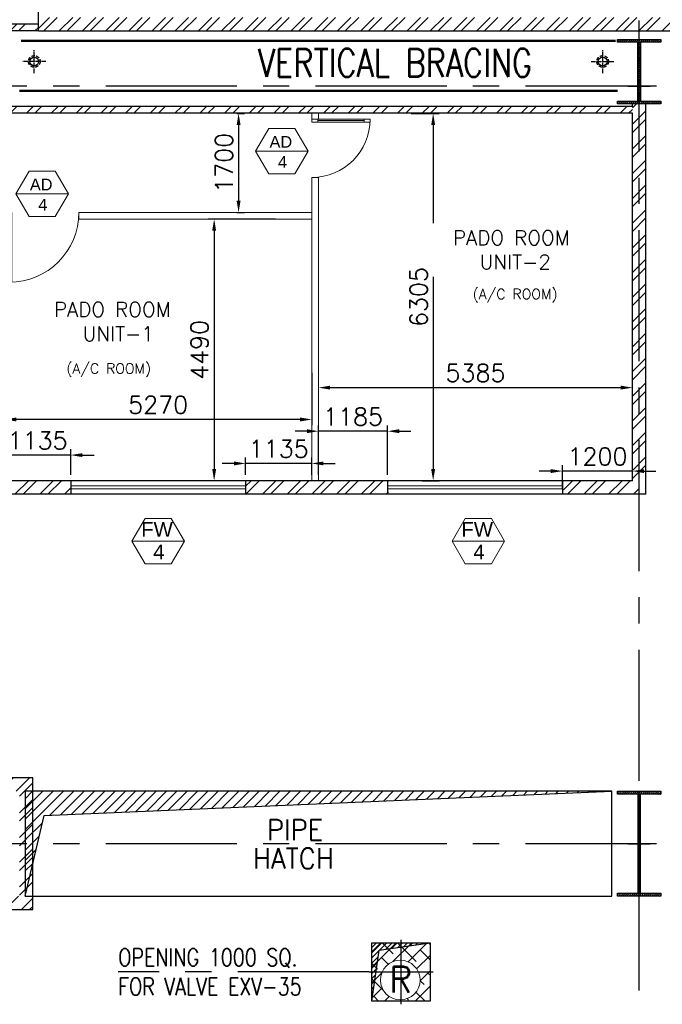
# Model space of a CAD drawing. Header units: inches. Extents: x 0 to 1564127, y -23460 to 23144100.
# Tile 127 of 215: x 571589 to 582611, y 121970 to 138867. Entities that reach past the tile are written whole.
import ezdxf
from ezdxf.enums import TextEntityAlignment as Align

# ---------------------------------------------------------------- set-up
doc = ezdxf.new("R2010")
doc.units = ezdxf.units.IN
doc.header["$LTSCALE"] = 1800
doc.header["$MEASUREMENT"] = 0
for name, pattern in [('CENTER', [2, 1.25, -0.25, 0.25, -0.25]), ('CENTER2', [1.125, 0.75, -0.125, 0.125, -0.125]), ('HIDDEN', [0.375, 0.25, -0.125]), ('HIDDEN2', [0.1875, 0.125, -0.0625])]:
    doc.linetypes.add(name, pattern=pattern)
doc.layers.get('0').update_dxf_attribs({"color": 253, "lineweight": 9})
for name, color, linetype in [('1', 7, 'Continuous'), ('BRACING', 1, 'HIDDEN'), ('CEN', 2, 'CENTER'), ('COL', 1, 'Continuous'), ('GRID', 251, 'CENTER'), ('OPENING', 40, 'Continuous'), ('RAIN WATER', 6, 'Continuous'), ('ROOM', 7, 'Continuous'), ('TEXT', 3, 'Continuous'), ('WALL', 6, 'Continuous')]:
    doc.layers.add(name, color=color, linetype=linetype)
for name, color, linetype, lineweight in [('2CON', 1, 'Continuous', 13), ('A-CHEQUERED PLATE HATCH', 252, 'Continuous', 9), ('A-DOOR', 31, 'Continuous', 9), ('A-DOOR-GLAZ', 31, 'Continuous', 18), ('A-WIN TAG', 3, 'Continuous', 13), ('A-WIN TAG TEXT', 3, 'Continuous', 13), ('LAYOUT', 8, 'Continuous', 9), ('PARTITION WALL', 4, 'Continuous', 9), ('TAG', 4, 'Continuous', 15), ('WALL HATCH', 251, 'Continuous', 13), ('WINDOW', 3, 'Continuous', 13)]:
    doc.layers.add(name, color=color, linetype=linetype, lineweight=lineweight)
doc.styles.add('ROAMNS', font='ROMANS.shx')
doc.styles.add('ROMANS', font='romans.shx')
doc.styles.add('ROMANT', font='romant')
doc.styles.get("Standard").update_dxf_attribs({"font": 'arial.ttf'})
doc.dimstyles.new('DIM INT 1', dxfattribs={"dimtxt": 300, "dimasz": 200, "dimexe": 100, "dimexo": 100, "dimgap": 100, "dimtad": 1, "dimdec": 0, "dimzin": 13, "dimdsep": 46, "dimlunit": 5, "dimtxsty": 'ROAMNS', "dimblk1": 'CLOSEDBLANK', "dimcen": 0.09, "dimclrd": 9, "dimclre": 9, "dimclrt": 4, "dimadec": 0, "dimazin": 0, "dimtfac": 1, "dimtdec": 0, "dimtix": 1, "dimtmove": 2, "dimatfit": 3, "dimfxl": 1, "dimtolj": 1, "dimtzin": 13, "dimarcsym": 0})

# ---------------------------------------------------------------- blocks, each defined once
blk = doc.blocks.new('C-ROW COLUMN (above17m)')
at = {"layer": 'COL'}
h = blk.add_hatch(dxfattribs=at)
h.set_pattern_fill('ANSI31', color=256, scale=200, style=0)
h.set_pattern_definition([(45, (-78771.347, -120071.694), (-17.6776695, 17.6776695), [])])
h.paths.add_polyline_path([(22, 755), (-22, 755), (-22, -255), (22, -255)])
h.paths.add_polyline_path([(370, -300), (370, -255), (-370, -255), (-370, -300)])
h.paths.add_polyline_path([(-370, 800), (-370, 755), (370, 755), (370, 800)])
at = {"layer": 'CEN'}
for p, q in [((0, -300), (0, 800)), ((-192, 0), (192, 0))]:
    blk.add_line(p, q, dxfattribs=at)
at = {"layer": 'COL'}
for points in [[(-370, 800), (370, 800), (370, 755), (-370, 755)], [(-22, 755), (22, 755), (22, -255), (-22, -255)], [(-370, -255), (370, -255), (370, -300), (-370, -300)]]:
    blk.add_lwpolyline(points, close=True, dxfattribs=at)
blk = doc.blocks.new('CCR 412')
at = {"layer": 'LAYOUT'}
blk.add_line((54500, -13900), (54500, -12100), dxfattribs=at)
blk = doc.blocks.new('*D1168')
at = {"layer": 'A-DOOR', "color": 9, "lineweight": -2, "transparency": 16777216}
for p, q in [((576714, 132653), (576714, 132653)), ((582099, 132104), (582099, 132653)), ((576914, 132553), (581899, 132553))]:
    blk.add_line(p, q, dxfattribs=at)
at = {"layer": 'A-DOOR', "color": 9, "transparency": 16777216}
for points in [[(576914, 132586), (576914, 132520), (576714, 132553)], [(581899, 132586), (581899, 132520), (582099, 132553)]]:
    blk.add_solid(points, dxfattribs=at)
at = {"layer": 'Defpoints', "color": 0, "transparency": 16777216}
for p in [(576714, 132553), (582099, 132553), (582099, 132004)]:
    blk.add_point(p, dxfattribs=at)
at = {"layer": 'A-DOOR', "color": 4, "transparency": 16777216, "insert": (579406, 132803), "char_height": 300, "attachment_point": 5, "style": 'ROAMNS'}
blk.add_mtext('\\A1;5385', dxfattribs=at)
blk = doc.blocks.new('_ClosedBlank')
at = {"color": 0, "linetype": 'ByBlock', "lineweight": -2}
for p, q in [((-1, 0.167), (0, 0)), ((-1, 0.167), (-1, -0.167)), ((0, 0), (-1, -0.167))]:
    blk.add_line(p, q, dxfattribs=at)
blk = doc.blocks.new('*D1169')
at = {"layer": 'A-DOOR', "color": 9, "lineweight": -2, "transparency": 16777216}
for p, q in [((576599, 132807), (576599, 131907)), ((576399, 132007), (571529, 132007))]:
    blk.add_line(p, q, dxfattribs=at)
at = {"layer": 'A-DOOR', "color": 9, "transparency": 16777216}
for points in [[(571529, 132040), (571529, 131973), (571329, 132007)], [(576399, 132040), (576399, 131973), (576599, 132007)]]:
    blk.add_solid(points, dxfattribs=at)
at = {"layer": 'Defpoints', "color": 0, "transparency": 16777216}
for p in [(576599, 132907), (571329, 132007), (571329, 132007)]:
    blk.add_point(p, dxfattribs=at)
at = {"layer": 'A-DOOR', "color": 4, "transparency": 16777216, "insert": (573964, 132257), "char_height": 300, "attachment_point": 5, "style": 'ROAMNS'}
blk.add_mtext('\\A1;5270', dxfattribs=at)
blk = doc.blocks.new('*D1170')
at = {"layer": 'A-DOOR', "color": 9, "lineweight": -2, "transparency": 16777216}
for p, q in [((575974, 135445), (574824, 135445)), ((574924, 135245), (574924, 131155))]:
    blk.add_line(p, q, dxfattribs=at)
at = {"layer": 'A-DOOR', "color": 9, "transparency": 16777216}
for points in [[(574891, 135245), (574958, 135245), (574924, 135445)], [(574891, 131155), (574958, 131155), (574924, 130955)]]:
    blk.add_solid(points, dxfattribs=at)
at = {"layer": 'Defpoints', "color": 0, "transparency": 16777216}
for p in [(576074, 135445), (574924, 130955), (574924, 130955)]:
    blk.add_point(p, dxfattribs=at)
at = {"layer": 'A-DOOR', "color": 4, "transparency": 16777216, "insert": (574674, 133200), "char_height": 300, "attachment_point": 5, "rotation": 90, "style": 'ROAMNS'}
blk.add_mtext('\\A1;4490', dxfattribs=at)
blk = doc.blocks.new('*D1171')
at = {"layer": 'A-DOOR', "color": 9, "lineweight": -2, "transparency": 16777216}
for p, q in [((578301, 137260), (578781, 137260)), ((578681, 137060), (578681, 131155)), ((578493, 130955), (578781, 130955))]:
    blk.add_line(p, q, dxfattribs=at)
at = {"layer": 'A-DOOR', "color": 9, "transparency": 16777216}
for points in [[(578647, 137060), (578714, 137060), (578681, 137260)], [(578647, 131155), (578714, 131155), (578681, 130955)]]:
    blk.add_solid(points, dxfattribs=at)
at = {"layer": 'Defpoints', "color": 0, "transparency": 16777216}
for p in [(578201, 137260), (578393, 130955), (578681, 130955)]:
    blk.add_point(p, dxfattribs=at)
at = {"layer": 'A-DOOR', "color": 4, "transparency": 16777216, "insert": (578431, 134108), "char_height": 300, "attachment_point": 5, "rotation": 90, "style": 'ROAMNS'}
blk.add_mtext('\\A1;6305', dxfattribs=at)
blk = doc.blocks.new('M_Single-Glass 1 - 1200 x 2100mm 3-295405-17_00M')
at = {"layer": 'A-DOOR', "lineweight": 18}
for p, q in [((549, 1148), (549, 1250)), ((600, 1250), (549, 1250)), ((600, 1148), (600, 1250)), ((549, 1148), (600, 1148)), ((549, 152), (600, 152)), ((549, 50), (549, 152)), ((600, 50), (549, 50)), ((600, 50), (600, 152))]:
    blk.add_line(p, q, dxfattribs=at)
at = {"layer": 'A-DOOR'}
for p, q in [((549, 152), (549, 1148)), ((600, 152), (600, 1148))]:
    blk.add_line(p, q, dxfattribs=at)
blk.add_arc((600, 50), 1200, 90, 180, dxfattribs=at)
at = {"layer": 'A-DOOR-GLAZ'}
blk.add_line((574.5, 1148), (574.5, 152), dxfattribs=at)
blk = doc.blocks.new('M_Single-Glass 1 - 1000 x 2100mm 2-291765-17_00M')
at = {"layer": 'A-DOOR', "lineweight": 18}
for p, q in [((449, 948), (449, 1050)), ((500, 1050), (449, 1050)), ((500, 948), (500, 1050)), ((449, 948), (500, 948)), ((449, 152), (500, 152)), ((449, 50), (449, 152)), ((500, 50), (449, 50)), ((500, 50), (500, 152))]:
    blk.add_line(p, q, dxfattribs=at)
at = {"layer": 'A-DOOR'}
for p, q in [((449, 152), (449, 948)), ((500, 152), (500, 948))]:
    blk.add_line(p, q, dxfattribs=at)
blk.add_arc((500, 50), 1000, 90, 180, dxfattribs=at)
at = {"layer": 'A-DOOR-GLAZ'}
blk.add_line((474.5, 948), (474.5, 152), dxfattribs=at)
blk = doc.blocks.new('*D1677')
at = {"layer": '1', "color": 9, "lineweight": -2, "transparency": 16777216}
for p, q in [((575316, 137260), (575443, 137260)), ((575343, 137060), (575343, 135760)), ((575316, 135560), (575443, 135560))]:
    blk.add_line(p, q, dxfattribs=at)
at = {"layer": '1', "color": 9, "transparency": 16777216}
for points in [[(575310, 137060), (575377, 137060), (575343, 137260)], [(575310, 135760), (575377, 135760), (575343, 135560)]]:
    blk.add_solid(points, dxfattribs=at)
at = {"layer": 'Defpoints', "color": 0, "transparency": 16777216}
for p in [(575216, 137260), (575216, 135560), (575343, 135560)]:
    blk.add_point(p, dxfattribs=at)
at = {"layer": '1', "color": 4, "transparency": 16777216, "insert": (575093, 136410), "char_height": 300, "attachment_point": 5, "rotation": 90, "style": 'ROAMNS'}
blk.add_mtext('\\A1;1700', dxfattribs=at)
blk = doc.blocks.new('*D1678')
at = {"layer": '1', "color": 9, "lineweight": -2, "transparency": 16777216}
for p, q in [((580699, 131121), (580499, 131121)), ((580899, 130825), (580899, 131221)), ((582099, 131121), (580899, 131121)), ((582099, 131055), (582099, 131221)), ((582299, 131121), (582499, 131121))]:
    blk.add_line(p, q, dxfattribs=at)
at = {"layer": '1', "color": 9, "transparency": 16777216}
for points in [[(580699, 131154), (580699, 131087), (580899, 131121)], [(582299, 131154), (582299, 131087), (582099, 131121)]]:
    blk.add_solid(points, dxfattribs=at)
at = {"layer": 'Defpoints', "color": 0, "transparency": 16777216}
for p in [(580899, 131121), (582099, 130955), (580899, 130725)]:
    blk.add_point(p, dxfattribs=at)
at = {"layer": '1', "color": 4, "transparency": 16777216, "insert": (581499, 131371), "char_height": 300, "attachment_point": 5, "style": 'ROAMNS'}
blk.add_mtext('\\A1;1200', dxfattribs=at)
blk = doc.blocks.new('*D1679')
at = {"layer": '1', "color": 9, "lineweight": -2, "transparency": 16777216}
for p, q in [((576514, 131805), (576314, 131805)), ((576714, 131055), (576714, 131905)), ((577899, 131805), (576714, 131805)), ((577899, 131055), (577899, 131905)), ((578099, 131805), (578299, 131805))]:
    blk.add_line(p, q, dxfattribs=at)
at = {"layer": '1', "color": 9, "transparency": 16777216}
for points in [[(576514, 131839), (576514, 131772), (576714, 131805)], [(578099, 131839), (578099, 131772), (577899, 131805)]]:
    blk.add_solid(points, dxfattribs=at)
at = {"layer": 'Defpoints', "color": 0, "transparency": 16777216}
for p in [(576714, 131805), (576714, 130955), (577899, 130955)]:
    blk.add_point(p, dxfattribs=at)
at = {"layer": '1', "color": 4, "transparency": 16777216, "insert": (577306, 132055), "char_height": 300, "attachment_point": 5, "style": 'ROAMNS'}
blk.add_mtext('\\A1;1185', dxfattribs=at)
blk = doc.blocks.new('*D1680')
at = {"layer": '1', "color": 9, "lineweight": -2, "transparency": 16777216}
for p, q in [((575464, 131055), (575464, 131352)), ((576599, 131055), (576599, 131352)), ((575264, 131252), (575064, 131252)), ((576599, 131252), (575464, 131252)), ((576799, 131252), (576999, 131252))]:
    blk.add_line(p, q, dxfattribs=at)
at = {"layer": '1', "color": 9, "transparency": 16777216}
for points in [[(575264, 131286), (575264, 131219), (575464, 131252)], [(576799, 131286), (576799, 131219), (576599, 131252)]]:
    blk.add_solid(points, dxfattribs=at)
at = {"layer": 'Defpoints', "color": 0, "transparency": 16777216}
for p in [(575464, 131252), (575464, 130955), (576599, 130955)]:
    blk.add_point(p, dxfattribs=at)
at = {"layer": '1', "color": 4, "transparency": 16777216, "insert": (576031, 131502), "char_height": 300, "attachment_point": 5, "style": 'ROAMNS'}
blk.add_mtext('\\A1;1135', dxfattribs=at)
blk = doc.blocks.new('*D1681')
at = {"layer": '1', "color": 9, "lineweight": -2, "transparency": 16777216}
for p, q in [((571329, 131055), (571329, 131495)), ((572464, 131055), (572464, 131495)), ((571129, 131395), (570929, 131395)), ((572464, 131395), (571329, 131395)), ((572664, 131395), (572864, 131395))]:
    blk.add_line(p, q, dxfattribs=at)
at = {"layer": '1', "color": 9, "transparency": 16777216}
for points in [[(571129, 131428), (571129, 131362), (571329, 131395)], [(572664, 131428), (572664, 131362), (572464, 131395)]]:
    blk.add_solid(points, dxfattribs=at)
at = {"layer": 'Defpoints', "color": 0, "transparency": 16777216}
for p in [(571329, 131395), (571329, 130955), (572464, 130955)]:
    blk.add_point(p, dxfattribs=at)
at = {"layer": '1', "color": 4, "transparency": 16777216, "insert": (571896, 131645), "char_height": 300, "attachment_point": 5, "style": 'ROAMNS'}
blk.add_mtext('\\A1;1135', dxfattribs=at)

msp = doc.modelspace()

# ---------------------------------------------------------------- hatches: boundary and pattern name
at = {"layer": 'A-CHEQUERED PLATE HATCH', "linetype": 'Continuous'}
h = msp.add_hatch(dxfattribs=at)
h.set_pattern_fill('ANSI38', color=256, scale=1500, angle=180, style=0)
edge = h.paths.add_edge_path()
edge.add_arc((578116.6, 122386.87), 339.74, 0, 360)
h.paths.add_polyline_path([(577628.7, 123025.31), (578628.7, 123025.31), (578628.7, 122025.31), (577628.7, 122025.31)])
at = {"layer": 'COL'}
h = msp.add_hatch(dxfattribs=at)
h.set_pattern_fill('ANSI31', color=256, scale=200, style=0)
h.set_pattern_definition([(45, (566271.524, 101839.45), (-17.67767, 17.67767), [])])
h.paths.add_polyline_path([(581843.7, 123875.31), (582583.7, 123875.31), (582583.7, 123825.31), (581843.7, 123825.31)])
h.paths.add_polyline_path([(582197.7, 125575.31), (582229.7, 125575.31), (582229.7, 123875.31), (582197.7, 123875.31)])
h.paths.add_polyline_path([(581843.7, 125625.31), (582583.7, 125625.31), (582583.7, 125575.31), (581843.7, 125575.31)])
h = msp.add_hatch(dxfattribs=at)
h.set_pattern_fill('ANSI31', color=256, scale=200, style=0)
h.set_pattern_definition([(45, (566271.524, 101839.45), (-17.67767, 17.67767), [])])
h.paths.add_polyline_path([(581843.7, 123875.31), (582583.7, 123875.31), (582583.7, 123825.31), (581843.7, 123825.31)])
h.paths.add_polyline_path([(582197.7, 125575.31), (582229.7, 125575.31), (582229.7, 123875.31), (582197.7, 123875.31)])
h.paths.add_polyline_path([(581843.7, 125625.31), (582583.7, 125625.31), (582583.7, 125575.31), (581843.7, 125575.31)])
at = {"layer": 'OPENING'}
h = msp.add_hatch(dxfattribs=at)
h.set_pattern_fill('ANSI31', color=8, scale=1000, style=0)
h.paths.add_polyline_path([(581743.7, 125625.31), (571683.7, 125625.31), (571683.7, 124725.31), (571894.02, 124725.31), (572007.42, 125210.57)])
h.paths.add_polyline_path([(571894.02, 124725.31), (571683.7, 124725.31), (571683.7, 123825.31)])
h = msp.add_hatch(dxfattribs=at)
h.set_pattern_fill('ANSI31', color=8, scale=500, style=0)
h.set_pattern_definition([(45, (485456.07, 38901.8), (-44.194174, 44.194174), [])])
h.paths.add_polyline_path([(578128.7, 122955.04), (578128.7, 123025.31), (577628.7, 123025.31), (577628.7, 122525.31), (577698.97, 122525.31), (577751.93, 122902.09)])
h.paths.add_polyline_path([(578128.7, 123025.31), (578128.7, 122955.04), (578628.7, 123025.31)])
h.paths.add_polyline_path([(577628.7, 122025.31), (577698.97, 122525.31), (577628.7, 122525.31)])
at = {"layer": 'WALL HATCH'}
h = msp.add_hatch(dxfattribs=at)
h.set_pattern_fill('ANSI32', color=256, scale=750, style=0)
h.set_pattern_definition([(45, (-38000.13, -44411.74), (-198.87378, 198.87378), []), (45, (-37867.55, -44411.74), (-198.87378, 198.87378), [])])
h.paths.add_polyline_path([(635713.7, 138905.31), (635713.7, 138675.31), (648988.7, 138675.31), (648988.7, 138905.31)])
h.paths.add_polyline_path([(597713.7, 138905.23), (597713.7, 138675.31), (599713.7, 138675.31), (599713.7, 138905.21), (602713.7, 138905.21), (602713.7, 138675.31), (605463.7, 138675.31), (605463.7, 138905.23), (608463.7, 138905.23), (608463.7, 138675.31), (610463.7, 138675.31), (610463.7, 138905.21), (613463.7, 138905.21), (613463.7, 138675.31), (616213.7, 138675.31), (616213.7, 138905.23), (619213.7, 138905.23), (619213.7, 138675.31), (621213.7, 138675.31), (621213.7, 138905.21), (624213.7, 138905.21), (624213.7, 138675.31), (626963.7, 138675.31), (626963.7, 138905.23), (629963.7, 138905.23), (629963.7, 138675.31), (634513.7, 138675.31), (634513.7, 138905.31), (588413.7, 138905.31), (588413.7, 138675.31), (594713.7, 138675.31), (594713.7, 138905.23)])
h.paths.add_polyline_path([(571908.7, 138905.31), (571908.7, 138675.31), (587213.7, 138675.31), (587213.7, 138905.31)])
h = msp.add_hatch(dxfattribs=at)
h.set_pattern_fill('ANSI32', color=256, scale=800, style=0)
h.paths.add_polyline_path([(582098.7, 137260.31), (582098.7, 137375.31), (570488.7, 137375.31), (570488.7, 138675.31), (571908.7, 138675.31), (571908.7, 138790.31), (570373.7, 138790.31), (570373.7, 137260.31)])
h = msp.add_hatch(dxfattribs=at)
h.set_pattern_fill('ANSI32', color=256, scale=800, style=0)
h.set_pattern_definition([(45, (975541.15, -677788.17), (-212.13203, 212.13203), []), (45, (975682.57, -677788.17), (-212.13203, 212.13203), [])])
h.paths.add_polyline_path([(582328.7, 137425.31), (582098.7, 137425.31), (582098.7, 130955.31), (582328.7, 130955.31)])
h.paths.add_polyline_path([(580913.7, 130955.47), (580913.7, 130725.47), (582213.7, 130725.31), (582213.7, 130955.31)])
h.paths.add_polyline_path([(575463.7, 130955.31), (575463.7, 130725.31), (577913.7, 130725.47), (577913.7, 130955.47)])
h.paths.add_polyline_path([(572463.7, 130725.31), (572463.7, 130955.31), (571328.7, 130955.31), (571328.7, 130725.31)])
h = msp.add_hatch(dxfattribs=at)
h.set_pattern_fill('ANSI32', color=256, scale=800, style=0)
h.paths.add_polyline_path([(571813.7, 125855.31), (570613.7, 125855.31), (570613.7, 123595.31), (571813.7, 123595.31)])
h.paths.add_polyline_path([(571583.7, 123825.31), (570843.7, 123825.31), (570843.7, 125625.31), (571583.7, 125625.31)], flags=16)

# ---------------------------------------------------------------- linework, layer by layer
msp.add_line((582213.7, 123825.31), (582213.7, 125625.31))
at = {"layer": '2CON'}
for p, q in [((576534.52, 136610.99), (575634.52, 136610.99)), ((572423.41, 135878.29), (571523.41, 135878.29)), ((574413.7, 129920.07), (573513.7, 129920.07)), ((579906.2, 129920.07), (579006.2, 129920.07))]:
    msp.add_line(p, q, dxfattribs=at)
at = {"layer": 'A-WIN TAG'}
for points in [[(575859.52, 137000.7), (575634.52, 136610.99), (575859.52, 136221.28), (576309.52, 136221.28), (576534.52, 136610.99), (576309.52, 137000.7)], [(571748.41, 136268), (571523.41, 135878.29), (571748.41, 135488.57), (572198.41, 135488.57), (572423.41, 135878.29), (572198.41, 136268)], [(573738.7, 130309.78), (573513.7, 129920.07), (573738.7, 129530.36), (574188.7, 129530.36), (574413.7, 129920.07), (574188.7, 130309.78)], [(579231.2, 130309.78), (579006.2, 129920.07), (579231.2, 129530.36), (579681.2, 129530.36), (579906.2, 129920.07), (579681.2, 130309.78)]]:
    msp.add_lwpolyline(points, close=True, dxfattribs=at)
at = {"layer": 'BRACING', "const_width": 40}
for points in [[(571613.7, 138502.81), (581813.7, 138502.81)], [(571583.7, 137647.81), (581843.7, 137647.81)]]:
    msp.add_lwpolyline(points, dxfattribs=at)
at = {"layer": 'CEN'}
for p, q in [((582213.7, 123825.31), (582213.7, 125625.31)), ((582213.7, 123825.31), (582213.7, 125625.31)), ((582022.13, 124725.31), (582405.27, 124725.31)), ((582022.13, 124725.31), (582405.27, 124725.31))]:
    msp.add_line(p, q, dxfattribs=at)
at = {"layer": 'COL'}
for points in [[(581843.7, 125625.31), (582583.7, 125625.31), (582583.7, 125575.31), (581843.7, 125575.31)], [(581843.7, 125625.31), (582583.7, 125625.31), (582583.7, 125575.31), (581843.7, 125575.31)], [(582197.7, 125575.31), (582229.7, 125575.31), (582229.7, 123875.31), (582197.7, 123875.31)], [(582197.7, 125575.31), (582229.7, 125575.31), (582229.7, 123875.31), (582197.7, 123875.31)], [(581843.7, 123875.31), (582583.7, 123875.31), (582583.7, 123825.31), (581843.7, 123825.31)], [(581843.7, 123875.31), (582583.7, 123875.31), (582583.7, 123825.31), (581843.7, 123825.31)]]:
    msp.add_lwpolyline(points, close=True, dxfattribs=at)
at = {"layer": 'GRID'}
for p, q in [((582213.7, 86204.51), (582213.7, 141225.31)), ((582213.7, 86204.51), (582213.7, 141225.31)), ((654513.7, 137725.31), (519413.7, 137725.31)), ((654513.7, 137725.31), (519413.7, 137725.31)), ((654513.7, 124725.31), (519413.7, 124725.31)), ((654513.7, 124725.31), (519413.7, 124725.31)), ((578128.7, 123075.31), (578128.7, 121975.31)), ((577578.7, 122525.31), (573278.7, 122525.31)), ((577578.7, 122525.31), (578678.7, 122525.31))]:
    msp.add_line(p, q, dxfattribs=at)
at = {"layer": 'OPENING'}
for points in [[(571683.7, 123825.31), (572007.42, 125210.57), (581743.7, 125625.31)], [(577628.7, 122025.31), (577751.93, 122902.09), (578628.7, 123025.31)]]:
    msp.add_lwpolyline(points, dxfattribs=at)
for points in [[(571683.7, 123825.31), (581743.7, 123825.31), (581743.7, 125625.31), (571683.7, 125625.31)], [(577628.7, 123025.31), (578628.7, 123025.31), (578628.7, 122025.31), (577628.7, 122025.31)]]:
    msp.add_lwpolyline(points, close=True, dxfattribs=at)
at = {"layer": 'PARTITION WALL'}
for p, q in [((576598.7, 137160.31), (576598.7, 137260.31)), ((576713.7, 137260.31), (576713.7, 137160.31)), ((576713.7, 137160.31), (576598.7, 137160.31)), ((576598.7, 136160.31), (576598.7, 130955.31)), ((576598.7, 136160.31), (576713.7, 136160.31)), ((576713.7, 136160.31), (576713.7, 130955.31)), ((572603.7, 135560.31), (572603.7, 135445.31)), ((572603.7, 135560.31), (576598.7, 135560.31)), ((572603.7, 135445.31), (572603.7, 135560.31)), ((572603.7, 135445.31), (576598.7, 135445.31))]:
    msp.add_line(p, q, dxfattribs=at)
at = {"layer": 'RAIN WATER', "linetype": 'CENTER2', "ltscale": 0.05}
for p, q in [((571838.7, 137950.31), (571838.7, 138350.31)), ((581588.7, 137950.31), (581588.7, 138350.31)), ((572038.7, 138150.31), (571638.7, 138150.31)), ((581388.7, 138150.31), (581788.7, 138150.31))]:
    msp.add_line(p, q, dxfattribs=at)
at = {"layer": 'RAIN WATER', "linetype": 'HIDDEN2', "ltscale": 0.25}
for centre in [(571838.7, 138150.31), (581588.7, 138150.31)]:
    msp.add_circle(centre, 100, dxfattribs=at)
at = {"layer": 'RAIN WATER', "ltscale": 0.25}
for centre in [(571838.7, 138150.31), (581588.7, 138150.31)]:
    msp.add_circle(centre, 75, dxfattribs=at)
at = {"layer": 'TAG'}
msp.add_circle((578116.6, 122386.87), 339.74, dxfattribs=at)
at = {"layer": 'WALL'}
for p, q in [((571908.7, 138675.31), (571908.7, 149375.31)), ((571908.7, 138790.31), (570373.7, 138790.31)), ((571908.7, 138675.31), (570488.7, 138675.31)), ((571908.7, 138675.31), (587213.7, 138675.31)), ((582098.7, 137375.31), (571213.7, 137375.31)), ((582098.7, 137375.31), (582098.7, 137425.31)), ((582328.7, 130725.31), (582328.7, 137425.31)), ((582098.7, 137260.31), (571213.7, 137260.31)), ((582098.7, 130955.31), (582098.7, 137260.31)), ((581983.7, 130955.31), (571328.7, 130955.31)), ((582098.7, 130955.31), (571328.7, 130955.31)), ((572463.7, 130955.41), (572463.7, 130725.52)), ((575463.7, 130955.41), (575463.7, 130725.52)), ((577898.7, 130955.41), (577898.7, 130725.52)), ((580898.7, 130955.41), (580898.7, 130725.52)), ((582213.7, 130725.31), (571328.7, 130725.31)), ((582328.7, 130725.31), (571328.7, 130725.31))]:
    msp.add_line(p, q, dxfattribs=at)
at = {"layer": 'WALL', "ltscale": 0.25}
for p, q in [((572463.7, 130955.41), (572463.7, 130725.41)), ((575463.7, 130955.41), (575463.7, 130725.41)), ((577898.7, 130955.41), (577898.7, 130725.41)), ((580898.7, 130955.41), (580898.7, 130725.41))]:
    msp.add_line(p, q, dxfattribs=at)
at = {"layer": 'WALL'}
msp.add_lwpolyline([(571813.7, 125855.31), (570613.7, 125855.31), (570613.7, 123595.31), (571813.7, 123595.31)], close=True, dxfattribs=at)
at = {"layer": 'WINDOW', "ltscale": 100}
for p, q in [((575463.7, 130866.69), (572463.7, 130866.69)), ((575463.7, 130816.69), (572463.7, 130816.69)), ((580898.7, 130866.69), (577898.7, 130866.69)), ((580898.7, 130816.69), (577898.7, 130816.69))]:
    msp.add_line(p, q, dxfattribs=at)
for points in [[(572463.7, 130725.31), (572463.7, 130955.31), (575463.7, 130955.31), (575463.7, 130725.31)], [(577898.7, 130725.31), (577898.7, 130955.31), (580898.7, 130955.31), (580898.7, 130725.31)]]:
    msp.add_lwpolyline(points, close=True, dxfattribs=at)

# ---------------------------------------------------------------- block references
msp.add_blockref('C-ROW COLUMN (above17m)', (582213.7, 137725.31))
at = {"layer": 'A-DOOR', "xscale": -1, "rotation": 270}
msp.add_blockref('M_Single-Glass 1 - 1000 x 2100mm 2-291765-17_00M', (576548.7, 136660.31), dxfattribs=at)
at = {"layer": 'A-DOOR', "rotation": 180}
msp.add_blockref('M_Single-Glass 1 - 1200 x 2100mm 3-295405-17_00M', (572003.7, 135610.31), dxfattribs=at)
at = {"layer": 'PARTITION WALL'}
msp.add_blockref('CCR 412', (527713.7, 137725.31), dxfattribs=at)

# ---------------------------------------------------------------- texts
at = {"layer": 'A-WIN TAG'}
for s, p in [('AD', (576068.77, 136770.95)), ('4', (576096.11, 136425.12)), ('AD', (571957.65, 136038.24)), ('4', (571984.99, 135692.42))]:
    msp.add_text(s, height=200, dxfattribs=at).set_placement(p, align=Align.MIDDLE)
at = {"layer": 'A-WIN TAG TEXT'}
for s, p in [('FW', (573944.01, 130120.01)), ('FW', (579436.51, 130120.01)), ('4', (573975.29, 129734.2)), ('4', (579467.79, 129734.2))]:
    msp.add_text(s, height=250, dxfattribs=at).set_placement(p, align=Align.MIDDLE)
at = {"layer": 'ROOM', "color": 30, "lineweight": 25, "style": 'ROMANS'}
for p in [(579359.44, 134071.54), (572388.85, 132794.07)]:
    msp.add_text('(A/C ROOM)', height=175, dxfattribs=at).set_placement(p)
at = {"layer": 'ROOM', "color": 30, "char_height": 250, "width": 3822.6284, "attachment_point": 1, "style": 'ROMANS'}
for s, insert in [('\\pi185.12;STATION INCHARGE \\P\\pi1429.2;ROOM', (534092.46, 131970.61)), ('\\pi238.7;UNIT-1 INCHARGE \\P\\pi1429.2;ROOM', (533736.8, 125412.85))]:
    msp.add_mtext(s, dxfattribs=dict(at, insert=insert))
at = {"layer": 'TAG', "style": 'ROMANS'}
msp.add_text('R', height=445.34, dxfattribs=at).set_placement((577922.71, 122175.65))
at = {"layer": 'TEXT', "color": 3, "style": 'ROMANS', "width": 0.936038}
for s, p in [(' PIPE', (575602.15, 124789.99, -1000)), ('HATCH', (575588.49, 124298.34))]:
    msp.add_text(s, height=350, dxfattribs=at).set_placement(p)
at = {"layer": 'TEXT', "insert": (575671.72, 138365.31), "char_height": 480, "width": 5442.7338, "attachment_point": 1, "style": 'ROMANS'}
msp.add_mtext('{\\W0.8;VERTICAL BRACING}', dxfattribs=at)
at = {"layer": 'TEXT', "color": 3, "insert": (573278.7, 122525.31), "char_height": 300, "width": 3543.4012, "attachment_point": 4, "style": 'ROMANS'}
msp.add_mtext('\\A1;{\\W0.8;OPENING 1000 SQ. \\PFOR VALVE EXV-35}', dxfattribs=at)

# ---------------------------------------------------------------- dimensions: what is measured, and where the dimension line sits
at = {"layer": '1'}
dim = msp.add_linear_dim(base=(575343.29, 135560.31), p1=(575216.2, 137260.31), p2=(575216.2, 135560.31), angle=90, dimstyle='DIM INT 1', dxfattribs=at)
dim.commit()
dim.dimension.update_dxf_attribs({"geometry": '*D1677', "text_midpoint": (575093.29, 136410.31)})
for base, p1, p2, picture, middle in [((576713.7, 131805.38), (577898.7, 130955.41), (576713.7, 130955.41), '*D1679', (577306.2, 132055.38)), ((571328.7, 131395.11), (572463.7, 130955.41), (571328.7, 130955.41), '*D1681', (571896.2, 131645.11)), ((575463.7, 131252.33), (576598.7, 130955.31), (575463.7, 130955.41), '*D1680', (576031.2, 131502.33)), ((580898.7, 131120.65), (582098.7, 130955.31), (580898.7, 130725.31), '*D1678', (581498.7, 131370.65))]:
    dim = msp.add_linear_dim(base=base, p1=p1, p2=p2, dimstyle='DIM INT 1', dxfattribs=at)
    dim.commit()
    dim.dimension.update_dxf_attribs({"geometry": picture, "text_midpoint": middle})
at = {"layer": 'A-DOOR'}
for base, p1, p2, picture, middle in [((578680.52, 130955.31), (578201.15, 137260.31), (578393.42, 130955.31), '*D1171', (578430.52, 134107.81)), ((574924.32, 130955.31), (576074.15, 135445.31), (574924.32, 130955.31), '*D1170', (574674.32, 133200.31))]:
    dim = msp.add_linear_dim(base=base, p1=p1, p2=p2, angle=90, dimstyle='DIM INT 1', dxfattribs=at)
    dim.commit()
    dim.dimension.update_dxf_attribs({"geometry": picture, "text_midpoint": middle})
for base, p1, p2, picture, middle in [((582098.7, 132553.08), (576713.7, 132553.08), (582098.7, 132003.69), '*D1168', (579406.2, 132803.08)), ((571328.7, 132006.69), (576598.7, 132906.69), (571328.7, 132006.69), '*D1169', (573963.7, 132256.69))]:
    dim = msp.add_linear_dim(base=base, p1=p1, p2=p2, dimstyle='DIM INT 1', dxfattribs=at)
    dim.commit()
    dim.dimension.update_dxf_attribs({"geometry": picture, "text_midpoint": middle})

# ---------------------------------------------------------------- next in the draw order: texts
at = {"layer": 'ROOM', "color": 30, "insert": (571899.35, 134018.94), "char_height": 250, "width": 2741.4571, "attachment_point": 1, "style": 'ROMANS', "bg_fill": 2}
msp.add_mtext('\\pi275.49;PADO ROOM \\P\\pi769.54;UNIT-1', dxfattribs=at)
at = {"layer": 'TEXT', "insert": (552566.65, 128144.08), "char_height": 500, "attachment_point": 1, "style": 'ROMANT', "bg_fill": 3, "box_fill_scale": 1, "bg_fill_color": 256, "bg_fill_transparency": 0}
msp.add_mtext_dynamic_manual_height_columns('\\pi475.14;{\\W0.85;COMMON \\P\\pi384.07;CONTROL  \\P\\pi960.85;ROOM}', width=3702.6616, gutter_width=1, heights=[0], dxfattribs=at)

# ---------------------------------------------------------------- next in the draw order: texts
at = {"layer": 'ROOM', "color": 30, "insert": (578628.43, 135250.12), "char_height": 250, "width": 2972.7458, "attachment_point": 1, "style": 'ROMANS', "bg_fill": 2}
msp.add_mtext('\\pi391.13;PADO ROOM \\P\\pi849.47;UNIT-2', dxfattribs=at)
at = {"layer": 'ROOM', "color": 30, "insert": (534138.21, 128849.13), "char_height": 250, "width": 3822.6284, "attachment_point": 1, "style": 'ROMANS'}
msp.add_mtext('\\pi238.7;UNIT-2 INCHARGE \\P\\pi1429.2;ROOM', dxfattribs=at)

doc.saveas('drawing.dxf')
